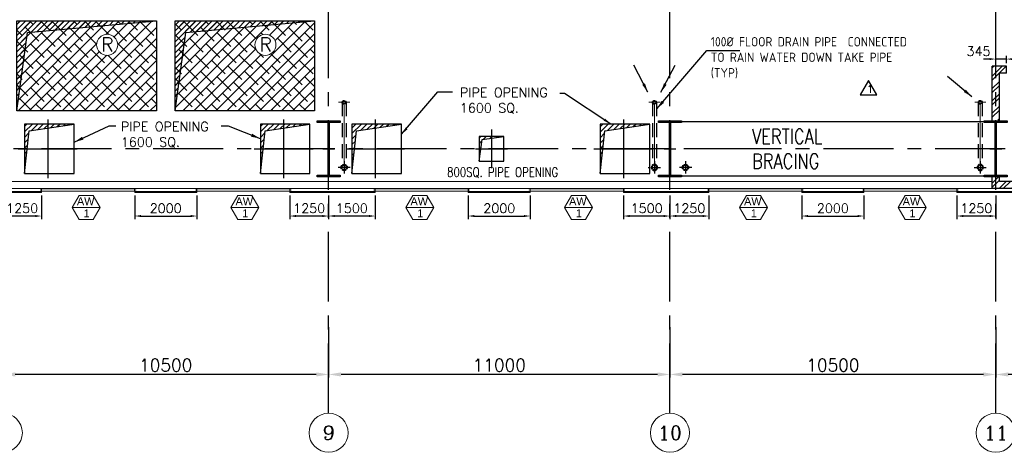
# Model space of a CAD drawing. Header units: inches. Extents: x 306235 to 1392759, y -66369 to 421098.
# Tile 18 of 91: x 394536 to 426267, y -59559 to -45616. Entities that reach past the tile are written whole.
import ezdxf
from ezdxf.enums import TextEntityAlignment as Align

# ---------------------------------------------------------------- set-up
doc = ezdxf.new("R2010")
doc.units = ezdxf.units.IN
doc.header["$LTSCALE"] = 1800
doc.header["$MEASUREMENT"] = 0
for name, pattern in [('CENTER', [2, 1.25, -0.25, 0.25, -0.25]), ('CENTER2', [1.125, 0.75, -0.125, 0.125, -0.125]), ('DASHED', [0.75, 0.5, -0.25]), ('HIDDEN', [0.375, 0.25, -0.125]), ('HIDDEN2', [0.1875, 0.125, -0.0625])]:
    doc.linetypes.add(name, pattern=pattern)
doc.layers.get('0').update_dxf_attribs({"color": 253, "lineweight": 9})
for name, color, linetype, lineweight in [('2CON', 1, 'Continuous', 13), ('7', 8, 'CENTER', 13), ('A-CHEQUERED PLATE HATCH', 252, 'Continuous', 9), ('A-WIN TAG', 3, 'Continuous', 13), ('A-WIN TAG TEXT', 3, 'Continuous', 13), ('CL', 8, 'CENTER', 15), ('CLAD-1', 3, 'Continuous', 15), ('CONCRETE', 145, 'Continuous', 18), ('dimension line', 4, 'Continuous', 13), ('DRAIN', 251, 'DASHED', 25), ('LEADER', 4, 'Continuous', 15), ('STEEL', 231, 'Continuous', 18), ('TAG', 4, 'Continuous', 15), ('WALL HATCH', 251, 'Continuous', 13), ('WIN', 31, 'Continuous', 13)]:
    doc.layers.add(name, color=color, linetype=linetype, lineweight=lineweight)
for name, color, linetype in [('BRACING', 1, 'HIDDEN'), ('CEN', 2, 'CENTER'), ('COL', 1, 'Continuous'), ('DIM', 4, 'Continuous'), ('GRID', 251, 'CENTER'), ('OPENING', 40, 'Continuous'), ('RAIN WATER', 6, 'Continuous'), ('REV1', 3, 'Continuous'), ('TEXT', 3, 'Continuous'), ('WALL', 6, 'Continuous'), ('WALL1', 6, 'Continuous')]:
    doc.layers.add(name, color=color, linetype=linetype)
doc.styles.add('COMPLEX', font='complex')
doc.styles.add('nik', font='isocp.shx')
doc.styles.add('ROAMNS', font='ROMANS.shx')
doc.styles.add('ROMANS', font='romans.shx')
doc.styles.get("Standard").update_dxf_attribs({"font": 'arial.ttf'})
doc.dimstyles.new('270-TA-100', dxfattribs={"dimscale": 150, "dimtxt": 400, "dimasz": 2, "dimexe": 0.75, "dimexo": 1, "dimgap": 1, "dimtad": 1, "dimdec": 0, "dimzin": 12, "dimdsep": 46, "dimtxsty": 'ROMANS', "dimcen": 0, "dimclrd": 256, "dimclre": 256, "dimclrt": 6, "dimadec": 1, "dimazin": 3, "dimtfac": 1, "dimtdec": 0, "dimtix": 1, "dimtmove": 2, "dimatfit": 0, "dimfxl": 1.25, "dimarcsym": 2})
doc.dimstyles.new('DIM INT 1', dxfattribs={"dimtxt": 300, "dimasz": 200, "dimexe": 100, "dimexo": 100, "dimgap": 100, "dimtad": 1, "dimdec": 0, "dimzin": 13, "dimdsep": 46, "dimlunit": 5, "dimtxsty": 'ROAMNS', "dimblk1": 'CLOSEDBLANK', "dimcen": 0.09, "dimclrd": 9, "dimclre": 9, "dimclrt": 4, "dimadec": 0, "dimazin": 0, "dimtfac": 1, "dimtdec": 0, "dimtix": 1, "dimtmove": 2, "dimatfit": 3, "dimfxl": 1, "dimtolj": 1, "dimtzin": 13, "dimarcsym": 0})
doc.dimstyles.new('DIM100 x2', dxfattribs={"dimscale": 0, "dimtxt": 400, "dimasz": 400, "dimexe": 100, "dimexo": 100, "dimgap": 100, "dimtad": 1, "dimdec": 0, "dimzin": 13, "dimdsep": 46, "dimtxsty": 'ROMANS', "dimblk2": 'OBLIQUE', "dimcen": 100, "dimdle": 100, "dimclrd": 9, "dimclre": 9, "dimclrt": 4, "dimadec": 0, "dimazin": 0, "dimtfac": 1.1, "dimtdec": 0, "dimtix": 1, "dimtmove": 2, "dimatfit": 3, "dimfxl": 1, "dimtolj": 1, "dimtzin": 13, "dimarcsym": 0})
doc.dimstyles.get("Standard").update_dxf_attribs({"dimtxt": 0.18, "dimasz": 0.18, "dimexe": 0.18, "dimexo": 0.0625, "dimgap": 0.09, "dimtad": 0, "dimtih": 1, "dimtoh": 1, "dimdec": 4, "dimzin": 0, "dimdsep": 46, "dimtxsty": 'Standard', "dimcen": 0.09, "dimadec": 0, "dimazin": 0, "dimtfac": 1, "dimtdec": 4, "dimtofl": 0, "dimtmove": 0, "dimatfit": 3, "dimfxl": 1, "dimtolj": 1, "dimtzin": 0, "dimarcsym": 0})
doc.dimstyles.new('STANDARD1', dxfattribs={"dimtxt": 300, "dimasz": 250, "dimexe": 0, "dimexo": 0, "dimgap": 80, "dimtad": 1, "dimdec": 0, "dimzin": 0, "dimdsep": 46, "dimtxsty": 'ROMANS', "dimcen": 0, "dimclrd": 4, "dimclre": 4, "dimclrt": 7, "dimadec": 0, "dimazin": 0, "dimtfac": 0.09, "dimtdec": 0, "dimtix": 1, "dimtofl": 0, "dimtmove": 0, "dimatfit": 3, "dimfxl": 1, "dimtolj": 1, "dimtzin": 0, "dimarcsym": 0})
doc.dimstyles.new('USER175', dxfattribs={"dimscale": 175, "dimtxt": 2, "dimasz": 1.75, "dimexe": 0, "dimexo": 0, "dimgap": 0.5, "dimtad": 1, "dimdec": 0, "dimzin": 0, "dimdsep": 46, "dimtxsty": 'ROMANS', "dimcen": 0, "dimclrd": 4, "dimclre": 4, "dimclrt": 4, "dimadec": 0, "dimazin": 0, "dimtfac": 0.09, "dimtdec": 0, "dimtix": 1, "dimtofl": 0, "dimtmove": 0, "dimatfit": 3, "dimfxl": 1, "dimtolj": 1, "dimtzin": 0, "dimarcsym": 0})
pattern_1 = [(225, (-210222.1, -144504), (176.7767, -176.7767), []), (315, (-210222.1, -144504), (530.33009, -176.7767), [625, -375])]
pattern_2 = [(45, (-87722.11, -144504), (-88.388348, 88.388348), [])]

# ---------------------------------------------------------------- blocks, each defined once
blk = doc.blocks.new('A-ROW COLUMN')
at = {"layer": 'COL'}
h = blk.add_hatch(dxfattribs=at)
h.set_pattern_fill('ANSI31', color=256, scale=200, style=0)
h.set_pattern_definition([(45, (165226.353, 18853.894), (-17.67767, 17.67767), [])])
h.paths.add_polyline_path([(180799, 40890), (181539, 40890), (181539, 40840), (180799, 40840)])
h.paths.add_polyline_path([(181153, 42590), (181185, 42590), (181185, 40890), (181153, 40890)])
h.paths.add_polyline_path([(180799, 42640), (181539, 42640), (181539, 42590), (180799, 42590)])
blk.add_line((181169, 40840), (181169, 42640))
at = {"layer": 'CEN'}
for p, q in [((181169, 40840), (181169, 42640)), ((180977, 41740), (181360, 41740))]:
    blk.add_line(p, q, dxfattribs=at)
at = {"layer": 'COL'}
for points in [[(180799, 42640), (181539, 42640), (181539, 42590), (180799, 42590)], [(181153, 42590), (181185, 42590), (181185, 40890), (181153, 40890)], [(180799, 40890), (181539, 40890), (181539, 40840), (180799, 40840)]]:
    blk.add_lwpolyline(points, close=True, dxfattribs=at)
blk = doc.blocks.new('*D69')
at = {"layer": 'Defpoints', "color": 0, "transparency": 16777216}
for p in [(425992, -55425), (437992, -56569), (425992, -57050)]:
    blk.add_point(p, dxfattribs=at)
at = {"layer": 'dimension line', "color": 9, "lineweight": -2, "transparency": 16777216}
for p, q in [((425992, -55525), (425992, -57150)), ((437992, -56669), (437992, -57150)), ((437592, -57050), (426392, -57050))]:
    blk.add_line(p, q, dxfattribs=at)
at = {"layer": 'dimension line', "color": 9, "transparency": 16777216}
for points in [[(426392, -56984), (426392, -57117), (425992, -57050)], [(437592, -56984), (437592, -57117), (437992, -57050)]]:
    blk.add_solid(points, dxfattribs=at)
at = {"layer": 'dimension line', "color": 4, "transparency": 16777216, "insert": (431992, -56750), "char_height": 400, "attachment_point": 5, "style": 'ROMANS'}
blk.add_mtext('\\A1;12000', dxfattribs=at)
blk = doc.blocks.new('_Oblique')
at = {"color": 0, "linetype": 'ByBlock', "lineweight": -2}
blk.add_line((-0.5, -0.5), (0.5, 0.5), dxfattribs=at)
blk = doc.blocks.new('*D70')
at = {"layer": 'Defpoints', "color": 0, "transparency": 16777216}
for p in [(415492, -55425), (425992, -56569), (415492, -57050)]:
    blk.add_point(p, dxfattribs=at)
at = {"layer": 'dimension line', "color": 9, "lineweight": -2, "transparency": 16777216}
for p, q in [((415492, -55525), (415492, -57150)), ((425992, -56669), (425992, -57150)), ((425592, -57050), (415892, -57050))]:
    blk.add_line(p, q, dxfattribs=at)
at = {"layer": 'dimension line', "color": 9, "transparency": 16777216}
for points in [[(415892, -56984), (415892, -57117), (415492, -57050)], [(425592, -56984), (425592, -57117), (425992, -57050)]]:
    blk.add_solid(points, dxfattribs=at)
at = {"layer": 'dimension line', "color": 4, "transparency": 16777216, "insert": (420742, -56750), "char_height": 400, "attachment_point": 5, "style": 'ROMANS'}
blk.add_mtext('\\A1;10500', dxfattribs=at)
blk = doc.blocks.new('*D71')
at = {"layer": 'Defpoints', "color": 0, "transparency": 16777216}
for p in [(404492, -55425), (415492, -56569), (404492, -57050)]:
    blk.add_point(p, dxfattribs=at)
at = {"layer": 'dimension line', "color": 9, "lineweight": -2, "transparency": 16777216}
for p, q in [((404492, -55525), (404492, -57150)), ((415492, -56669), (415492, -57150)), ((415092, -57050), (404892, -57050))]:
    blk.add_line(p, q, dxfattribs=at)
at = {"layer": 'dimension line', "color": 9, "transparency": 16777216}
for points in [[(404892, -56984), (404892, -57117), (404492, -57050)], [(415092, -56984), (415092, -57117), (415492, -57050)]]:
    blk.add_solid(points, dxfattribs=at)
at = {"layer": 'dimension line', "color": 4, "transparency": 16777216, "insert": (409992, -56750), "char_height": 400, "attachment_point": 5, "style": 'ROMANS'}
blk.add_mtext('\\A1;11000', dxfattribs=at)
blk = doc.blocks.new('*D72')
at = {"layer": 'Defpoints', "color": 0, "transparency": 16777216}
for p in [(393992, -55425), (404492, -56569), (393992, -57050)]:
    blk.add_point(p, dxfattribs=at)
at = {"layer": 'dimension line', "color": 9, "lineweight": -2, "transparency": 16777216}
for p, q in [((393992, -55525), (393992, -57150)), ((404492, -56669), (404492, -57150)), ((404092, -57050), (394392, -57050))]:
    blk.add_line(p, q, dxfattribs=at)
at = {"layer": 'dimension line', "color": 9, "transparency": 16777216}
for points in [[(394392, -56984), (394392, -57117), (393992, -57050)], [(404092, -56984), (404092, -57117), (404492, -57050)]]:
    blk.add_solid(points, dxfattribs=at)
at = {"layer": 'dimension line', "color": 4, "transparency": 16777216, "insert": (399242, -56750), "char_height": 400, "attachment_point": 5, "style": 'ROMANS'}
blk.add_mtext('\\A1;10500', dxfattribs=at)
blk = doc.blocks.new('GRD')
at = {"layer": 'CL', "linetype": 'Continuous'}
blk.add_circle((0, 419.99985), 419.99985, dxfattribs=at)
at = {"layer": 'CL', "color": 4, "style": 'COMPLEX'}
blk.add_attdef('GRD', text='', height=300, dxfattribs=at).set_placement((0, 419.99985), align=Align.MIDDLE)
blk = doc.blocks.new('STAIR AT A-ROW SC-01 ENCLOSER')
at = {"layer": 'WALL HATCH'}
h = blk.add_hatch(dxfattribs=at)
h.set_pattern_fill('ANSI32', color=256, scale=750, style=0)
h.set_pattern_definition([(45, (-486713.83, 95197.87), (-198.87378, 198.87378), []), (45, (-486581.25, 95197.87), (-198.87378, 198.87378), [])])
h.paths.add_polyline_path([(1545, 2665), (1545, 2435), (6635, 2435), (6635, -1280), (6865, -1280), (6865, 2665)])
h.paths.add_polyline_path([(345, 2435), (345, 2665), (-115, 2665), (-115, 929), (115, 929), (115, 2435)])
h = blk.add_hatch(dxfattribs=at)
h.set_pattern_fill('ANSI32', color=256, scale=750, style=0)
h.set_pattern_definition([(45, (-486843.83, 95197.87), (-198.87378, 198.87378), []), (45, (-486711.25, 95197.87), (-198.87378, 198.87378), [])])
h.paths.add_polyline_path([(115, -1050), (115, -900), (-115, -900), (-115, -1280), (6865, -1280), (6865, -1050), (6635, -1050), (6635, -1050)])
at = {"layer": 'WALL'}
for p, q in [((345, 2665), (-115, 2665)), ((-115, 900), (-115, 2665)), ((6865, 2665), (1545, 2665)), ((1545, 2665), (1545, 2435)), ((6865, -1050), (6865, 2665)), ((345, 2435), (115, 2435)), ((115, 900), (115, 2435)), ((6635, 2435), (1545, 2435)), ((6635, -1050), (6635, 2435))]:
    blk.add_line(p, q, dxfattribs=at)
at = {"layer": 'WALL', "flags": 128}
blk.add_lwpolyline([(345, 2435), (345, 2665)], dxfattribs=at)
at = {"layer": 'WALL1'}
for p, q in [((-115, -1280), (-115, -900)), ((115, -1050), (115, -900)), ((6635, -1050), (115, -1050)), ((6865, -1280), (-115, -1280))]:
    blk.add_line(p, q, dxfattribs=at)
blk = doc.blocks.new('*D650')
at = {"layer": 'Defpoints', "color": 0, "transparency": 16777216}
for p in [(425992, -46885), (425992, -47263), (426336, -47114)]:
    blk.add_point(p, dxfattribs=at)
at = {"layer": 'DIM', "color": 9, "lineweight": -2, "transparency": 16777216}
for p, q in [((425792, -46885), (425592, -46885)), ((425992, -47163), (425992, -46785)), ((426336, -46885), (425992, -46885)), ((426336, -47014), (426336, -46785)), ((426536, -46885), (426736, -46885))]:
    blk.add_line(p, q, dxfattribs=at)
at = {"layer": 'DIM', "color": 9, "transparency": 16777216}
for points in [[(425792, -46852), (425792, -46918), (425992, -46885)], [(426536, -46852), (426536, -46918), (426336, -46885)]]:
    blk.add_solid(points, dxfattribs=at)
at = {"layer": 'DIM', "color": 4, "transparency": 16777216, "insert": (425436, -46635), "char_height": 300, "attachment_point": 5, "style": 'ROAMNS'}
blk.add_mtext('\\A1;345', dxfattribs=at)
blk = doc.blocks.new('_ClosedBlank')
at = {"color": 0, "linetype": 'ByBlock', "lineweight": -2}
for p, q in [((-1, 0.17), (0, 0)), ((-1, 0.17), (-1, -0.17)), ((0, 0), (-1, -0.17))]:
    blk.add_line(p, q, dxfattribs=at)
blk = doc.blocks.new('*D715')
at = {"layer": 'Defpoints', "color": 0, "transparency": 16777216}
for p in [(395242, -51187), (393992, -51408), (393992, -51944)]:
    blk.add_point(p, dxfattribs=at)
at = {"layer": 'DIM', "color": 9, "lineweight": -2, "transparency": 16777216}
for p, q in [((395242, -51287), (395242, -52044)), ((393992, -51508), (393992, -52044)), ((395042, -51944), (394192, -51944))]:
    blk.add_line(p, q, dxfattribs=at)
at = {"layer": 'DIM', "color": 9, "transparency": 16777216}
for points in [[(394192, -51911), (394192, -51977), (393992, -51944)], [(395042, -51911), (395042, -51977), (395242, -51944)]]:
    blk.add_solid(points, dxfattribs=at)
at = {"layer": 'DIM', "color": 4, "transparency": 16777216, "insert": (394617, -51694), "char_height": 300, "attachment_point": 5, "style": 'ROAMNS'}
blk.add_mtext('\\A1;1250', dxfattribs=at)
blk = doc.blocks.new('*D716')
at = {"layer": 'Defpoints', "color": 0, "transparency": 16777216}
for p in [(398242, -51187), (400242, -51187), (400242, -51944)]:
    blk.add_point(p, dxfattribs=at)
at = {"layer": 'DIM', "color": 9, "lineweight": -2, "transparency": 16777216}
for p, q in [((398242, -51287), (398242, -52044)), ((400242, -51287), (400242, -52044)), ((398442, -51944), (400042, -51944))]:
    blk.add_line(p, q, dxfattribs=at)
at = {"layer": 'DIM', "color": 9, "transparency": 16777216}
for points in [[(398442, -51911), (398442, -51977), (398242, -51944)], [(400042, -51911), (400042, -51977), (400242, -51944)]]:
    blk.add_solid(points, dxfattribs=at)
at = {"layer": 'DIM', "color": 4, "transparency": 16777216, "insert": (399242, -51694), "char_height": 300, "attachment_point": 5, "style": 'ROAMNS'}
blk.add_mtext('\\A1;2000', dxfattribs=at)
blk = doc.blocks.new('*D717')
at = {"layer": 'Defpoints', "color": 0, "transparency": 16777216}
for p in [(403242, -51187), (404492, -51187), (403242, -51944)]:
    blk.add_point(p, dxfattribs=at)
at = {"layer": 'DIM', "color": 9, "lineweight": -2, "transparency": 16777216}
for p, q in [((403242, -51287), (403242, -52044)), ((404492, -51287), (404492, -52044)), ((404292, -51944), (403442, -51944))]:
    blk.add_line(p, q, dxfattribs=at)
at = {"layer": 'DIM', "color": 9, "transparency": 16777216}
for points in [[(403442, -51911), (403442, -51977), (403242, -51944)], [(404292, -51911), (404292, -51977), (404492, -51944)]]:
    blk.add_solid(points, dxfattribs=at)
at = {"layer": 'DIM', "color": 4, "transparency": 16777216, "insert": (403867, -51694), "char_height": 300, "attachment_point": 5, "style": 'ROAMNS'}
blk.add_mtext('\\A1;1250', dxfattribs=at)
blk = doc.blocks.new('A$C3B1115A1')
at = {"layer": 'STEEL'}
for p, q in [((-270, -91), (-320, -91)), ((-320, -91), (-320, -191)), ((-320, -191), (-270, -191))]:
    blk.add_line(p, q, dxfattribs=at)
blk.add_lwpolyline([(-270, -191), (-270, -183, 0.397434), (-272, -180), (-307, -177, -0.397434), (-310, -174), (-310, -109, -0.397434), (-307, -106), (-272, -103, 0.397434), (-270, -100), (-270, -91)], format="xyb", dxfattribs=at)
blk = doc.blocks.new('*D718')
at = {"layer": 'Defpoints', "color": 0, "transparency": 16777216}
for p in [(404492, -51187), (405992, -51187), (404492, -51944)]:
    blk.add_point(p, dxfattribs=at)
at = {"layer": 'DIM', "color": 9, "lineweight": -2, "transparency": 16777216}
for p, q in [((404492, -51287), (404492, -52044)), ((405992, -51287), (405992, -52044)), ((405792, -51944), (404692, -51944))]:
    blk.add_line(p, q, dxfattribs=at)
at = {"layer": 'DIM', "color": 9, "transparency": 16777216}
for points in [[(404692, -51911), (404692, -51977), (404492, -51944)], [(405792, -51911), (405792, -51977), (405992, -51944)]]:
    blk.add_solid(points, dxfattribs=at)
at = {"layer": 'DIM', "color": 4, "transparency": 16777216, "insert": (405242, -51694), "char_height": 300, "attachment_point": 5, "style": 'ROAMNS'}
blk.add_mtext('\\A1;1500', dxfattribs=at)
blk = doc.blocks.new('*D719')
at = {"layer": 'Defpoints', "color": 0, "transparency": 16777216}
for p in [(408992, -51187), (410992, -51187), (410992, -51944)]:
    blk.add_point(p, dxfattribs=at)
at = {"layer": 'DIM', "color": 9, "lineweight": -2, "transparency": 16777216}
for p, q in [((408992, -51287), (408992, -52044)), ((410992, -51287), (410992, -52044)), ((409192, -51944), (410792, -51944))]:
    blk.add_line(p, q, dxfattribs=at)
at = {"layer": 'DIM', "color": 9, "transparency": 16777216}
for points in [[(409192, -51911), (409192, -51977), (408992, -51944)], [(410792, -51911), (410792, -51977), (410992, -51944)]]:
    blk.add_solid(points, dxfattribs=at)
at = {"layer": 'DIM', "color": 4, "transparency": 16777216, "insert": (409992, -51694), "char_height": 300, "attachment_point": 5, "style": 'ROAMNS'}
blk.add_mtext('\\A1;2000', dxfattribs=at)
blk = doc.blocks.new('*D720')
at = {"layer": 'Defpoints', "color": 0, "transparency": 16777216}
for p in [(413992, -51187), (415492, -51187), (413992, -51944)]:
    blk.add_point(p, dxfattribs=at)
at = {"layer": 'DIM', "color": 9, "lineweight": -2, "transparency": 16777216}
for p, q in [((413992, -51287), (413992, -52044)), ((415492, -51287), (415492, -52044)), ((415292, -51944), (414192, -51944))]:
    blk.add_line(p, q, dxfattribs=at)
at = {"layer": 'DIM', "color": 9, "transparency": 16777216}
for points in [[(414192, -51911), (414192, -51977), (413992, -51944)], [(415292, -51911), (415292, -51977), (415492, -51944)]]:
    blk.add_solid(points, dxfattribs=at)
at = {"layer": 'DIM', "color": 4, "transparency": 16777216, "insert": (414742, -51694), "char_height": 300, "attachment_point": 5, "style": 'ROAMNS'}
blk.add_mtext('\\A1;1500', dxfattribs=at)
blk = doc.blocks.new('*D721')
at = {"layer": 'Defpoints', "color": 0, "transparency": 16777216}
for p in [(416742, -51187), (415492, -51408), (415492, -51944)]:
    blk.add_point(p, dxfattribs=at)
at = {"layer": 'DIM', "color": 9, "lineweight": -2, "transparency": 16777216}
for p, q in [((416742, -51287), (416742, -52044)), ((415492, -51508), (415492, -52044)), ((416542, -51944), (415692, -51944))]:
    blk.add_line(p, q, dxfattribs=at)
at = {"layer": 'DIM', "color": 9, "transparency": 16777216}
for points in [[(415692, -51911), (415692, -51977), (415492, -51944)], [(416542, -51911), (416542, -51977), (416742, -51944)]]:
    blk.add_solid(points, dxfattribs=at)
at = {"layer": 'DIM', "color": 4, "transparency": 16777216, "insert": (416117, -51694), "char_height": 300, "attachment_point": 5, "style": 'ROAMNS'}
blk.add_mtext('\\A1;1250', dxfattribs=at)
blk = doc.blocks.new('*D722')
at = {"layer": 'Defpoints', "color": 0, "transparency": 16777216}
for p in [(419742, -51187), (421742, -51187), (421742, -51944)]:
    blk.add_point(p, dxfattribs=at)
at = {"layer": 'DIM', "color": 9, "lineweight": -2, "transparency": 16777216}
for p, q in [((419742, -51287), (419742, -52044)), ((421742, -51287), (421742, -52044)), ((419942, -51944), (421542, -51944))]:
    blk.add_line(p, q, dxfattribs=at)
at = {"layer": 'DIM', "color": 9, "transparency": 16777216}
for points in [[(419942, -51911), (419942, -51977), (419742, -51944)], [(421542, -51911), (421542, -51977), (421742, -51944)]]:
    blk.add_solid(points, dxfattribs=at)
at = {"layer": 'DIM', "color": 4, "transparency": 16777216, "insert": (420742, -51694), "char_height": 300, "attachment_point": 5, "style": 'ROAMNS'}
blk.add_mtext('\\A1;2000', dxfattribs=at)
blk = doc.blocks.new('*D723')
at = {"layer": 'Defpoints', "color": 0, "transparency": 16777216}
for p in [(424742, -51187), (425992, -51187), (424742, -51944)]:
    blk.add_point(p, dxfattribs=at)
at = {"layer": 'DIM', "color": 9, "lineweight": -2, "transparency": 16777216}
for p, q in [((424742, -51287), (424742, -52044)), ((425992, -51287), (425992, -52044)), ((425792, -51944), (424942, -51944))]:
    blk.add_line(p, q, dxfattribs=at)
at = {"layer": 'DIM', "color": 9, "transparency": 16777216}
for points in [[(424942, -51911), (424942, -51977), (424742, -51944)], [(425792, -51911), (425792, -51977), (425992, -51944)]]:
    blk.add_solid(points, dxfattribs=at)
at = {"layer": 'DIM', "color": 4, "transparency": 16777216, "insert": (425367, -51694), "char_height": 300, "attachment_point": 5, "style": 'ROAMNS'}
blk.add_mtext('\\A1;1250', dxfattribs=at)
blk = doc.blocks.new('RWDP')
at = {"layer": 'RAIN WATER', "linetype": 'CENTER2', "ltscale": 0.05}
for p, q in [((700, -600), (300, -600)), ((500, -400), (500, -800))]:
    blk.add_line(p, q, dxfattribs=at)
at = {"layer": 'RAIN WATER', "linetype": 'HIDDEN2', "ltscale": 0.25}
blk.add_circle((500, -600), 100, dxfattribs=at)
at = {"layer": 'RAIN WATER', "ltscale": 0.25}
blk.add_circle((500, -600), 75, dxfattribs=at)

msp = doc.modelspace()

# ---------------------------------------------------------------- hatches: boundary and pattern name
at = {"layer": 'A-CHEQUERED PLATE HATCH', "linetype": 'Continuous'}
h = msp.add_hatch(dxfattribs=at)
h.set_pattern_fill('ANSI38', color=256, scale=2000, angle=180, style=0)
h.set_pattern_definition(pattern_1)
edge = h.paths.add_edge_path()
edge.add_arc((397354.9, -46425.5), 339.7, 0, 360)
h.paths.add_polyline_path([(394441.6, -45653.7), (398941.6, -45653.7), (398941.6, -48553.7), (394441.6, -48553.7)])
h = msp.add_hatch(dxfattribs=at)
h.set_pattern_fill('ANSI38', color=256, scale=2000, angle=180, style=0)
h.set_pattern_definition(pattern_1)
edge = h.paths.add_edge_path()
edge.add_arc((402454.9, -46425.5), 339.7, 0, 360)
h.paths.add_polyline_path([(399541.6, -45653.7), (404041.6, -45653.7), (404041.6, -48553.7), (399541.6, -48553.7)])
at = {"layer": 'OPENING'}
h = msp.add_hatch(dxfattribs=at)
h.set_pattern_fill('ANSI31', color=8, scale=1000, style=0)
h.set_pattern_definition(pattern_2)
h.paths.add_polyline_path([(398941.6, -45653.7), (394441.6, -45653.7), (394441.6, -47078.7), (394642.7, -47078.7), (394786.2, -46026.9)])
h.paths.add_polyline_path([(394642.7, -47078.7), (394441.6, -47078.7), (394441.6, -48553.7)])
h = msp.add_hatch(dxfattribs=at)
h.set_pattern_fill('ANSI31', color=8, scale=1000, style=0)
h.set_pattern_definition(pattern_2)
h.paths.add_polyline_path([(404041.6, -45653.7), (399541.6, -45653.7), (399541.6, -47078.7), (399742.7, -47078.7), (399886.2, -46026.9)])
h.paths.add_polyline_path([(399742.7, -47078.7), (399541.6, -47078.7), (399541.6, -48553.7)])
h = msp.add_hatch(dxfattribs=at)
h.set_pattern_fill('ANSI31', color=8, scale=1000, style=0)
h.set_pattern_definition(pattern_2)
h.paths.add_polyline_path([(396291.6, -48978.7), (394691.6, -48978.7), (394902, -49189.1)])
h.paths.add_polyline_path([(394842.4, -49198.2), (394902, -49189.1), (394691.6, -48978.7), (394691.6, -50578.7)])
h = msp.add_hatch(dxfattribs=at)
h.set_pattern_fill('ANSI31', color=8, scale=1000, style=0)
h.set_pattern_definition(pattern_2)
h.paths.add_polyline_path([(403891.6, -48978.7), (402291.6, -48978.7), (402502, -49189.1)])
h.paths.add_polyline_path([(402442.4, -49198.2), (402502, -49189.1), (402291.6, -48978.7), (402291.6, -50578.7)])
h = msp.add_hatch(dxfattribs=at)
h.set_pattern_fill('ANSI31', color=8, scale=1000, style=0)
h.set_pattern_definition(pattern_2)
h.paths.add_polyline_path([(406841.6, -48978.7), (405241.6, -48978.7), (405452, -49189.1)])
h.paths.add_polyline_path([(405392.4, -49198.2), (405452, -49189.1), (405241.6, -48978.7), (405241.6, -50578.7)])
h = msp.add_hatch(dxfattribs=at)
h.set_pattern_fill('ANSI31', color=8, scale=1000, style=0)
h.set_pattern_definition(pattern_2)
h.paths.add_polyline_path([(414841.6, -48978.7), (413241.6, -48978.7), (413452, -49189.1)])
h.paths.add_polyline_path([(413392.3, -49198.2), (413452, -49189.1), (413241.6, -48978.7), (413241.6, -50578.7)])
h = msp.add_hatch(dxfattribs=at)
h.set_pattern_fill('ANSI31', color=8, scale=1000, style=0)
h.set_pattern_definition(pattern_2)
h.paths.add_polyline_path([(409741.6, -49378.7), (409341.6, -49378.7), (409341.6, -49778.7), (409396.5, -49778.7), (409438.2, -49475.3), (409741.6, -49433.6)])
h.paths.add_polyline_path([(410141.6, -49378.7), (409741.6, -49378.7), (409741.6, -49433.6)])
h.paths.add_polyline_path([(409396.5, -49778.7), (409341.6, -49778.7), (409341.6, -50178.7)])

# ---------------------------------------------------------------- linework, layer by layer
at = {"layer": '2CON'}
for p, q in [((397132.8, -51670), (396232.8, -51670)), ((402243.8, -51670), (401343.8, -51670)), ((407882.8, -51670), (406982.8, -51670)), ((412993.8, -51670), (412093.8, -51670)), ((418632.8, -51670), (417732.8, -51670)), ((423743.8, -51670), (422843.8, -51670))]:
    msp.add_line(p, q, dxfattribs=at)
at = {"layer": '7'}
for p, q in [((404991.6, -50571.3), (404991.6, -48143.1)), ((414991.6, -50571.3), (414991.6, -48143.1)), ((425491.6, -50571.3), (425491.6, -48143.1))]:
    msp.add_line(p, q, dxfattribs=at)
at = {"layer": '7', "ltscale": 0.5}
for p, q in [((404814.8, -48278.7), (405171.7, -48278.7)), ((414814.8, -48278.7), (415171.7, -48278.7)), ((425314.8, -48278.7), (425671.7, -48278.7))]:
    msp.add_line(p, q, dxfattribs=at)
at = {"layer": 'A-WIN TAG'}
for points in [[(396457.8, -51280.3), (396232.8, -51670), (396457.8, -52059.7), (396907.8, -52059.7), (397132.8, -51670), (396907.8, -51280.3)], [(401568.8, -51280.3), (401343.8, -51670), (401568.8, -52059.7), (402018.8, -52059.7), (402243.8, -51670), (402018.8, -51280.3)], [(407207.8, -51280.3), (406982.8, -51670), (407207.8, -52059.7), (407657.8, -52059.7), (407882.8, -51670), (407657.8, -51280.3)], [(412318.8, -51280.3), (412093.8, -51670), (412318.8, -52059.7), (412768.8, -52059.7), (412993.8, -51670), (412768.8, -51280.3)], [(417957.8, -51280.3), (417732.8, -51670), (417957.8, -52059.7), (418407.8, -52059.7), (418632.8, -51670), (418407.8, -51280.3)], [(423068.8, -51280.3), (422843.8, -51670), (423068.8, -52059.7), (423518.8, -52059.7), (423743.8, -51670), (423518.8, -51280.3)]]:
    msp.add_lwpolyline(points, close=True, dxfattribs=at)
at = {"layer": 'BRACING', "const_width": 40}
for points in [[(415861.6, -48903.7), (425621.6, -48903.7)], [(415861.6, -50653.7), (425621.6, -50653.7)]]:
    msp.add_lwpolyline(points, dxfattribs=at)
at = {"layer": 'CEN'}
for p, q in [((395441.6, -48828.7), (395441.6, -50728.7)), ((403041.6, -48828.7), (403041.6, -50728.7)), ((405991.6, -48828.7), (405991.6, -50728.7)), ((413991.6, -48828.7), (413991.6, -50728.7)), ((409741.6, -49151.2), (409741.6, -50406.2)), ((394491.6, -49778.7), (396391.6, -49778.7)), ((402091.6, -49778.7), (403991.6, -49778.7)), ((405041.6, -49778.7), (406941.6, -49778.7)), ((409223.5, -49778.7), (410259.7, -49778.7)), ((413041.6, -49778.7), (414941.6, -49778.7)), ((417591.6, -49778.7), (415991.6, -49778.7))]:
    msp.add_line(p, q, dxfattribs=at)
at = {"layer": 'CLAD-1'}
for p, q in [((395241.6, -51158.7), (395241.6, -51186.7)), ((398241.6, -51158.7), (398241.6, -51186.7)), ((400241.6, -51158.7), (400241.6, -51186.7)), ((403241.6, -51158.7), (403241.6, -51186.7)), ((405991.6, -51158.7), (405991.6, -51186.7)), ((408991.6, -51158.7), (408991.6, -51186.7)), ((410991.6, -51158.7), (410991.6, -51186.7)), ((413991.6, -51158.7), (413991.6, -51186.7)), ((416741.6, -51158.7), (416741.6, -51186.7)), ((419741.6, -51158.7), (419741.6, -51186.7)), ((421741.6, -51158.7), (421741.6, -51186.7)), ((424741.6, -51158.7), (424741.6, -51186.7))]:
    msp.add_line(p, q, dxfattribs=at)
at = {"layer": 'CLAD-1', "flags": 128}
for points in [[(395241.6, -51158.7), (392491.6, -51158.7)], [(395241.6, -51186.7), (392491.6, -51186.7)], [(400241.6, -51158.7), (398241.6, -51158.7)], [(400241.6, -51158.7), (398241.6, -51158.7)], [(400241.6, -51186.7), (398241.6, -51186.7)], [(400241.6, -51186.7), (398241.6, -51186.7)], [(405991.6, -51158.7), (403241.6, -51158.7)], [(405991.6, -51186.7), (403241.6, -51186.7)], [(410991.6, -51158.7), (408991.6, -51158.7)], [(410991.6, -51158.7), (408991.6, -51158.7)], [(410991.6, -51186.7), (408991.6, -51186.7)], [(410991.6, -51186.7), (408991.6, -51186.7)], [(416741.6, -51158.7), (413991.6, -51158.7)], [(416741.6, -51186.7), (413991.6, -51186.7)], [(421741.6, -51158.7), (419741.6, -51158.7)], [(421741.6, -51158.7), (419741.6, -51158.7)], [(421741.6, -51186.7), (419741.6, -51186.7)], [(421741.6, -51186.7), (419741.6, -51186.7)], [(437991.6, -51158.7), (424741.6, -51158.7)], [(437991.6, -51186.7), (424741.6, -51186.7)]]:
    msp.add_lwpolyline(points, dxfattribs=at)
at = {"layer": 'CONCRETE'}
for p, q in [((425876.6, -50828.7), (372106.6, -50828.7)), ((425876.6, -51058.7), (372106.6, -51058.7))]:
    msp.add_line(p, q, dxfattribs=at)
at = {"layer": 'DRAIN', "color": 4, "linetype": 'HIDDEN'}
for p, q in [((404929.1, -48278.7), (404929.1, -50301.3)), ((405054.1, -48278.7), (405054.1, -50300)), ((414929.1, -48278.7), (414929.1, -50301.3)), ((415054.1, -48278.7), (415054.1, -50300)), ((425429.1, -48278.7), (425429.1, -50301.3)), ((425554.1, -48278.7), (425554.1, -50300))]:
    msp.add_line(p, q, dxfattribs=at)
at = {"layer": 'GRID'}
for p, q in [((404491.6, -58299.5), (404491.6, -2971.4)), ((404491.6, -58299.5), (404491.6, -3339.9)), ((415491.6, -58299.5), (415491.6, -3278.7)), ((415491.6, -58299.5), (415491.6, -3278.7)), ((425991.6, -58299.5), (425991.6, -3278.7)), ((425991.6, -58299.5), (425991.6, -3278.7)), ((444291.6, -49778.7), (309191.6, -49778.7)), ((444291.6, -49778.7), (309191.6, -49778.7))]:
    msp.add_line(p, q, dxfattribs=at)
at = {"layer": 'OPENING'}
for p, q in [((394842.4, -49198.2), (396291.6, -48978.7)), ((402442.4, -49198.2), (403891.6, -48978.7)), ((405392.4, -49198.2), (406841.6, -48978.7)), ((413392.3, -49198.2), (414841.6, -48978.7)), ((394691.6, -50578.7), (394842.4, -49198.2)), ((402291.6, -50578.7), (402442.4, -49198.2)), ((405241.6, -50578.7), (405392.4, -49198.2)), ((413241.6, -50578.7), (413392.3, -49198.2))]:
    msp.add_line(p, q, dxfattribs=at)
for points in [[(394441.6, -45653.7), (398941.6, -45653.7), (398941.6, -48553.7), (394441.6, -48553.7)], [(399541.6, -45653.7), (404041.6, -45653.7), (404041.6, -48553.7), (399541.6, -48553.7)], [(394691.6, -50578.7), (396291.6, -50578.7), (396291.6, -48978.7), (394691.6, -48978.7)], [(402291.6, -50578.7), (403891.6, -50578.7), (403891.6, -48978.7), (402291.6, -48978.7)], [(405241.6, -50578.7), (406841.6, -50578.7), (406841.6, -48978.7), (405241.6, -48978.7)], [(413241.6, -50578.7), (414841.6, -50578.7), (414841.6, -48978.7), (413241.6, -48978.7)], [(409341.6, -50178.7), (410141.6, -50178.7), (410141.6, -49378.7), (409341.6, -49378.7)]]:
    msp.add_lwpolyline(points, close=True, dxfattribs=at)
for points in [[(394441.6, -48553.7), (394786.2, -46026.9), (398941.6, -45653.7)], [(399541.6, -48553.7), (399886.2, -46026.9), (404041.6, -45653.7)], [(409341.6, -50178.7), (409438.2, -49475.3), (410141.6, -49378.7)]]:
    msp.add_lwpolyline(points, dxfattribs=at)
at = {"layer": 'RAIN WATER', "linetype": 'HIDDEN2', "ltscale": 0.25}
for centre in [(404991.6, -48278.7), (414991.6, -48278.7), (425491.6, -48278.7)]:
    msp.add_circle(centre, 62.5, dxfattribs=at)
at = {"layer": 'RAIN WATER', "color": 6}
for centre in [(404991.6, -48278.7), (414991.6, -48278.7), (425491.6, -48278.7)]:
    msp.add_circle(centre, 50, dxfattribs=at)
at = {"layer": 'REV1'}
msp.add_lwpolyline([(421888.5, -47575.1), (421621.6, -48037.3), (422155.3, -48037.3)], close=True, dxfattribs=at)
at = {"layer": 'TAG'}
for centre in [(397354.9, -46425.5), (402454.9, -46425.5)]:
    msp.add_circle(centre, 339.7, dxfattribs=at)
at = {"layer": 'WIN'}
for p, q in [((395241.6, -51071.2), (398241.6, -51071.2)), ((400241.6, -51071.2), (403241.6, -51071.2)), ((405991.6, -51071.2), (408991.6, -51071.2)), ((410991.6, -51071.2), (413991.6, -51071.2)), ((416741.6, -51071.2), (419741.6, -51071.2)), ((421741.6, -51071.2), (424741.6, -51071.2)), ((395241.6, -51146.2), (398241.6, -51146.2)), ((400241.6, -51146.2), (403241.6, -51146.2)), ((405991.6, -51146.2), (408991.6, -51146.2)), ((410991.6, -51146.2), (413991.6, -51146.2)), ((416741.6, -51146.2), (419741.6, -51146.2)), ((421741.6, -51146.2), (424741.6, -51146.2))]:
    msp.add_line(p, q, dxfattribs=at)

# ---------------------------------------------------------------- block references
at = {"layer": 'COL'}
for p in [(223323.1, -91518.4), (234323.1, -91518.4), (244823.1, -91518.4)]:
    msp.add_blockref('A-ROW COLUMN', p, dxfattribs=at)
at = {"layer": 'DIM', "xscale": 1.5, "yscale": 1.5, "zscale": 1.5}
for p, values in [((393991.7, -59559.5), {'GRD': '8'}), ((404491.7, -59559.5), {'GRD': '9'}), ((415491.7, -59559.5), {'GRD': '10'}), ((425991.7, -59559.5), {'GRD': '11'})]:
    msp.add_blockref('GRD', p, dxfattribs=at).add_auto_attribs(values)
at = {"layer": 'RAIN WATER'}
for p in [(404491.6, -49778.7), (415491.6, -49778.7)]:
    msp.add_blockref('RWDP', p, dxfattribs=at)
at = {"layer": 'RAIN WATER', "xscale": -1}
for p in [(415491.6, -49778.7), (425991.6, -49778.7)]:
    msp.add_blockref('RWDP', p, dxfattribs=at)
at = {"layer": 'STEEL', "xscale": -1}
for p in [(394922, -50967.2), (399922, -50967.2), (405672, -50967.2), (410672, -50967.2), (416422, -50967.2), (421422, -50967.2)]:
    msp.add_blockref('A$C3B1115A1', p, dxfattribs=at)
at = {"layer": 'STEEL'}
for p in [(398561.2, -50967.2), (403561.2, -50967.2), (409311.2, -50967.2), (414311.2, -50967.2), (420061.2, -50967.2), (425061.2, -50967.2)]:
    msp.add_blockref('A$C3B1115A1', p, dxfattribs=at)
at = {"layer": 'WALL1'}
msp.add_blockref('STAIR AT A-ROW SC-01 ENCLOSER', (425991.6, -49778.7), dxfattribs=at)

# ---------------------------------------------------------------- texts
at = {"layer": 'A-WIN TAG TEXT'}
for s, p in [('AW', (396663.1, -51470.1)), ('AW', (401774.1, -51470.1)), ('AW', (407413.1, -51470.1)), ('AW', (412524.1, -51470.1)), ('AW', (418163.1, -51470.1)), ('AW', (423274.1, -51470.1)), ('1', (396694.4, -51855.9)), ('1', (401805.4, -51855.9)), ('1', (407444.4, -51855.9)), ('1', (412555.4, -51855.9)), ('1', (418194.4, -51855.9)), ('1', (423305.4, -51855.9))]:
    msp.add_text(s, height=250, dxfattribs=at).set_placement(p, align=Align.MIDDLE)
at = {"layer": 'REV1', "style": 'COMPLEX'}
msp.add_text('1', height=250, dxfattribs=at).set_placement((421839.2, -47977.8))
at = {"layer": 'TAG', "style": 'ROMANS'}
for p in [(397161, -46636.7), (402261, -46636.7)]:
    msp.add_text('R', height=445.3, dxfattribs=at).set_placement(p)
at = {"layer": 'TEXT', "style": 'ROMANS', "width": 0.8}
msp.add_text('800SQ. PIPE OPENING', height=300, dxfattribs=at).set_placement((408308.8, -50680.7))
at = {"layer": 'TEXT', "attachment_point": 1}
for s, insert, char_height, width, style in [('100%%C FLOOR DRAIN PIPE  CONNECTED  TO RAIN WATER DOWN TAKE PIPE (TYP) ', (416808.1, -46177.3, -100), 300, 6491.683, 'nik'), ('PIPE OPENING 1600 SQ. ', (408723.4, -47811.6), 300, 3495.595, 'ROMANS'), ('PIPE OPENING 1600 SQ. ', (397797.5, -48910.5), 300, 3939.349, 'ROMANS'), ('{\\W0.8;VERTICAL BRACING}', (418136.3, -49138.7), 480, 2515.419, 'ROMANS')]:
    msp.add_mtext(s, dxfattribs=dict(at, insert=insert, char_height=char_height, width=width, style=style))

# ---------------------------------------------------------------- dimensions: what is measured, and where the dimension line sits
at = {"layer": 'DIM'}
dim = msp.add_linear_dim(base=(425991.6, -46884.9), p1=(426336.5, -47113.7), p2=(425991.6, -47263.3), dimstyle='DIM INT 1', dxfattribs=at)
dim.commit()
dim.dimension.update_dxf_attribs({"geometry": '*D650', "text_midpoint": (425435.7, -46634.9), "dimtype": 160})
for base, p1, p2, picture, middle in [((393991.6, -51943.9), (395241.6, -51186.7), (393991.6, -51407.5), '*D715', (394616.6, -51693.9)), ((403241.6, -51943.9), (404491.6, -51186.7), (403241.6, -51186.7), '*D717', (403866.6, -51693.9)), ((404491.6, -51943.9), (405991.6, -51186.7), (404491.6, -51186.7), '*D718', (405241.6, -51693.9)), ((413991.6, -51943.9), (415491.6, -51186.7), (413991.6, -51186.7), '*D720', (414741.6, -51693.9)), ((415491.6, -51943.9), (416741.6, -51186.7), (415491.6, -51407.5), '*D721', (416116.6, -51693.9)), ((424741.6, -51943.9), (425991.6, -51186.7), (424741.6, -51186.7), '*D723', (425366.6, -51693.9))]:
    dim = msp.add_linear_dim(base=base, p1=p1, p2=p2, dimstyle='DIM INT 1', override={"dimtmove": 0}, dxfattribs=at)
    dim.commit()
    dim.dimension.update_dxf_attribs({"geometry": picture, "text_midpoint": middle})
for base, p1, p2, picture, middle in [((400241.6, -51943.9), (398241.6, -51186.7), (400241.6, -51186.7), '*D716', (399241.6, -51693.9)), ((410991.6, -51943.9), (408991.6, -51186.7), (410991.6, -51186.7), '*D719', (409991.6, -51693.9)), ((421741.6, -51943.9), (419741.6, -51186.7), (421741.6, -51186.7), '*D722', (420741.6, -51693.9))]:
    dim = msp.add_linear_dim(base=base, p1=p1, p2=p2, angle=180, dimstyle='DIM INT 1', override={"dimtmove": 0}, dxfattribs=at)
    dim.commit()
    dim.dimension.update_dxf_attribs({"geometry": picture, "text_midpoint": middle})
at = {"layer": 'dimension line'}
for base, p1, p2, picture, middle in [((393991.6, -57050.2), (404491.6, -56568.5), (393991.6, -55424.6), '*D72', (399241.6, -56750.2)), ((404491.6, -57050.2), (415491.6, -56568.5), (404491.6, -55424.6), '*D71', (409991.6, -56750.2)), ((415491.6, -57050.2), (425991.6, -56568.5), (415491.6, -55424.6), '*D70', (420741.6, -56750.2)), ((425991.6, -57050.2), (437991.6, -56568.5), (425991.6, -55424.6), '*D69', (431991.6, -56750.2))]:
    dim = msp.add_linear_dim(base=base, p1=p1, p2=p2, angle=180, dimstyle='DIM100 x2', override={"dimscale": 1}, dxfattribs=at)
    dim.commit()
    dim.dimension.update_dxf_attribs({"geometry": picture, "text_midpoint": middle})

# ---------------------------------------------------------------- leaders
for points in [[(396291.6, -49565.9), (397415.4, -49032.2), (397630.6, -49032.2)], [(402291.6, -49451.1), (401269.7, -49043.5), (401025, -49043.5)]]:
    msp.add_leader(points, dimstyle='USER175', override={"dimgap": 0.5, "dimtad": 0})
at = {"layer": 'DIM'}
for points in [[(406841.6, -49310.8), (408014.9, -47936.4), (408480.5, -47936.4)], [(413590.4, -48978.7), (412091.5, -47991.2), (411938.9, -47991.2)]]:
    msp.add_leader(points, dimstyle='STANDARD1', override={"dimtad": 0}, dxfattribs=at)
at = {"layer": 'LEADER'}
msp.add_leader([(415069, -48489.4, -100), (416683.2, -46604.2, -100), (417739.8, -46604.2, -100)], dimstyle='270-TA-100', dxfattribs=at)
for points in [[(414780.6, -47956.5, -100), (414323.5, -47081.3, -100)], [(415202.5, -47956.5, -100), (415659.7, -47081.3, -100)], [(425225.1, -48101.1, -100), (424435.6, -47448.1, -100)]]:
    msp.add_leader(points, dimstyle='Standard', override={"dimtxt": 350, "dimasz": 300, "dimexe": 0, "dimexo": 0, "dimgap": 100, "dimtad": 0, "dimtih": 0, "dimtoh": 0, "dimdec": 0, "dimtxsty": 'ROMANS', "dimcen": 0, "dimclrd": 9, "dimclre": 9, "dimclrt": 256, "dimtdec": 0, "dimtix": 1, "dimtofl": 1, "dimatfit": 0}, dxfattribs=at)

doc.saveas('drawing.dxf')
